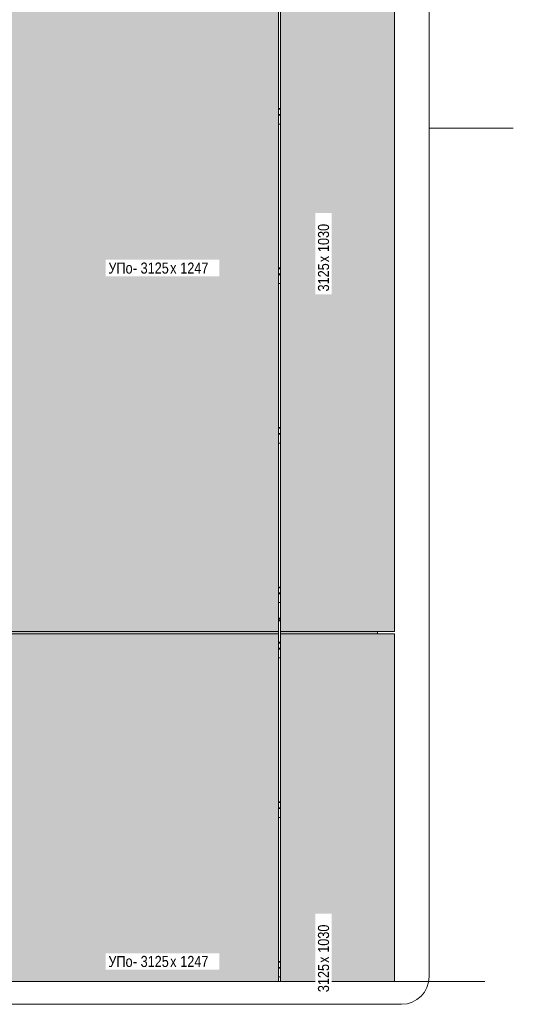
# Model space of a CAD drawing. Header units: millimetres. Extents: x -2868579 to -2846151, y -246116 to 18020.
# Tile 9 of 16: x -2865221 to -2862987, y 9190 to 13642. Entities that reach past the tile are written whole.
import ezdxf

# ---------------------------------------------------------------- set-up
doc = ezdxf.new("R2010")
doc.units = ezdxf.units.MM
for name, color, linetype, lineweight in [('Марки по нескольким категориям', 7, 'Continuous', 9), ('Обобщенные модели', 7, 'Continuous', 18), ('Типовые аннотации', 7, 'Continuous', 18), ('Фрагменты', 7, 'Continuous', 9), ('Элементы узлов', 7, 'Continuous', 18)]:
    doc.layers.add(name, color=color, linetype=linetype, lineweight=lineweight)
doc.styles.add('Arial Narrow', font='ARIALN.TTF', dxfattribs={"height": 50})

# ---------------------------------------------------------------- blocks, each defined once
blk = doc.blocks.new('Корп2_Кассета выпуклая - Корп2_Кассета выпуклая_Цвет DESIGN D2-21297818-К1Ф2_ Схема раскладки облицовки')
at = {"layer": 'Обобщенные модели', "true_color": 0xf7fbf5}
for points in [[(-2863769.6, 14000.1), (-2863601.3, 14000.1), (-2863601.3, 14010.1), (-2864040.1, 14010.1), (-2864040.1, 14000.1), (-2863809.2, 14000.1)], [(-2864040.1, 10875.1), (-2863525.1, 10875.1), (-2863525.1, 14000.1), (-2864040.1, 14000.1), (-2864040.1, 10894.6)]]:
    blk.add_hatch(color=7, dxfattribs=at).paths.add_polyline_path(points)
at = {"layer": 'Обобщенные модели'}
for p, q in [((-2864040.1, 14000.1), (-2864040.1, 14010.1)), ((-2864040.1, 10875.1), (-2864040.1, 14000.1)), ((-2863525.1, 14000.1), (-2864040.1, 14000.1)), ((-2863601.3, 14010.1), (-2863601.3, 14000.1)), ((-2863525.1, 13998.1), (-2863525.1, 14000.1)), ((-2863525.1, 10875.1), (-2863525.1, 13998.1)), ((-2863525.1, 10875.1), (-2864040.1, 10875.1))]:
    blk.add_line(p, q, dxfattribs=at)
blk = doc.blocks.new('HILTI_s_Композит_тип_УПо - Тип УПоБ D2-21298575-К1Ф2_ Схема раскладки облицовки')
at = {"layer": 'Обобщенные модели', "true_color": 0xf7fbf5}
for points in [[(-2865275.8, 10875.1), (-2864049.8, 10875.1), (-2864049.8, 14000.1), (-2865275.8, 14000.1), (-2865275.8, 13998.8), (-2865296.8, 13998.8), (-2865296.7, 10923.8), (-2865275.8, 10923.8)], [(-2864049.8, 14000.1), (-2864049.8, 14010.1), (-2865275.8, 14010), (-2865275.8, 14000.1), (-2864086.7, 14000.1)]]:
    blk.add_hatch(color=7, dxfattribs=at).paths.add_polyline_path(points)
at = {"layer": 'Обобщенные модели'}
for p, q in [((-2865296.8, 10923.8), (-2865296.8, 13998.8)), ((-2865275.8, 14000.1), (-2864049.8, 14000.1)), ((-2864049.8, 14010.1), (-2864049.8, 14000.1)), ((-2864049.8, 14000.1), (-2864049.8, 10875.1)), ((-2865275.8, 10875.1), (-2864049.8, 10875.1))]:
    blk.add_line(p, q, dxfattribs=at)
blk = doc.blocks.new('Корп2_Кассета выпуклая - Корп2_Кассета выпуклая_Цвет DESIGN D2-V15-К1Ф2_ Схема раскладки облицовки')
at = {"layer": 'Обобщенные модели', "true_color": 0xf7fbf5}
for points in [[(-2863809.2, 10865.1), (-2863601.3, 10865.1), (-2863601.3, 10875.1), (-2864040.1, 10875.1), (-2864040.1, 10865.1), (-2863888.5, 10865.1)], [(-2864040.1, 9292.5), (-2863525.1, 9292.5), (-2863525.1, 10865.1), (-2864040.1, 10865.1), (-2864040.1, 9322.7)]]:
    blk.add_hatch(color=7, dxfattribs=at).paths.add_polyline_path(points)
at = {"layer": 'Обобщенные модели'}
for p, q in [((-2864040.1, 10865.1), (-2864040.1, 10875.1)), ((-2864040.1, 9292.5), (-2864040.1, 10865.1)), ((-2863525.1, 10865.1), (-2864040.1, 10865.1)), ((-2863601.3, 10875.1), (-2863601.3, 10865.1)), ((-2863525.1, 10863.1), (-2863525.1, 10865.1)), ((-2863525.1, 9292.5), (-2863525.1, 10863.1))]:
    blk.add_line(p, q, dxfattribs=at)
blk = doc.blocks.new('HILTI_s_Композит_тип_УПо - Тип УПоБ D2-V16-К1Ф2_ Схема раскладки облицовки')
at = {"layer": 'Обобщенные модели', "true_color": 0xf7fbf5}
for points in [[(-2865294.8, 9292.5), (-2864049.8, 9292.5), (-2864049.8, 10865.1), (-2865275.8, 10865.1), (-2865275.8, 10863.8), (-2865296.8, 10863.8), (-2865296.8, 9292.5)], [(-2864049.8, 10865.1), (-2864049.8, 10875.1), (-2865275.8, 10875), (-2865275.8, 10865.1), (-2864086.7, 10865.1)]]:
    blk.add_hatch(color=7, dxfattribs=at).paths.add_polyline_path(points)
at = {"layer": 'Обобщенные модели'}
for p, q in [((-2865296.8, 9292.5), (-2865296.8, 10863.8)), ((-2865275.8, 10865.1), (-2864049.8, 10865.1)), ((-2864049.8, 10875.1), (-2864049.8, 10865.1)), ((-2864049.8, 10865.1), (-2864049.8, 9292.5))]:
    blk.add_line(p, q, dxfattribs=at)
blk = doc.blocks.new('HILTI_s_Салазка_MFT-CCF - Салазка MFT-CCF S58-21018728-К1Ф2_ Схема раскладки облицовки')
at = {"layer": 'Обобщенные модели'}
for p, q in [((-2864049.8, 11076.7), (-2864040.1, 11076.7)), ((-2864040.1, 11073.2), (-2864049.8, 11073.2)), ((-2864049.8, 11049.7), (-2864040.1, 11049.7)), ((-2864040.1, 11046.2), (-2864049.8, 11046.2)), ((-2864049.8, 11006.1), (-2864040.1, 11006.1))]:
    blk.add_line(p, q, dxfattribs=at)
blk = doc.blocks.new('HILTI_s_Профиль_MFT-RP - Усиленный профиль MFT-RP-58 77x50 L-21564228-К1Ф2_ Схема раскладки облицовки')
at = {"layer": 'Обобщенные модели', "lineweight": 25}
for p, q in [((-2864049.8, 17195.1), (-2864040.1, 17195.1)), ((-2864040.1, 14070.1), (-2864049.8, 14070.1))]:
    blk.add_line(p, q, dxfattribs=at)
blk = doc.blocks.new('HILTI_s_Соединитель_профилей_MFT-RPC - Соединитель профилей MFT-RPC-10736511-К1Ф2_ Схема раскладки облицовки')
at = {"layer": 'Обобщенные модели', "lineweight": 25}
blk.add_line((-2864049.8, 14068.6), (-2864040.1, 14068.6), dxfattribs=at)
blk = doc.blocks.new('HILTI_s_Профиль_MFT-RP - Усиленный профиль MFT-RP-58 77x50 L-V20-К1Ф2_ Схема раскладки облицовки')
at = {"layer": 'Обобщенные модели', "lineweight": 25}
blk.add_line((-2864049.8, 10925.1), (-2864040.1, 10925.1), dxfattribs=at)
blk = doc.blocks.new('HILTI_Линия_Разрыва - Тип 1-21005555-К1Ф2_ Схема раскладки облицовки')
at = {"layer": 'Элементы узлов'}
for p, q in [((-2865623.6, 9292.5), (-2867657.1, 9292.5)), ((-2863191.9, 9292.5), (-2865567.9, 9292.5))]:
    blk.add_line(p, q, dxfattribs=at)

msp = doc.modelspace()

# ---------------------------------------------------------------- linework, layer by layer
at = {"layer": 'Типовые аннотации', "lineweight": 9}
msp.add_line((-2863191.9, 9292.5), (-2863116.9, 9292.5), dxfattribs=at)
at = {"layer": 'Фрагменты'}
for p, q in [((-2863368.5, 9315.1), (-2863368.5, 16988.5)), ((-2863368.5, 13151.8), (-2862987.5, 13151.8)), ((-2865545.7, 9190.1), (-2863493.5, 9190.1))]:
    msp.add_line(p, q, dxfattribs=at)
msp.add_arc((-2863493.5, 9315.1), 125, 270, 0, dxfattribs=at)

# ---------------------------------------------------------------- block references
at = {"layer": 'Обобщенные модели'}
for name, p in [('HILTI_s_Профиль_MFT-RP - Усиленный профиль MFT-RP-58 77x50 L-21564228-К1Ф2_ Схема раскладки облицовки', (0, -3135)), ('HILTI_s_Композит_тип_УПо - Тип УПоБ D2-21298575-К1Ф2_ Схема раскладки облицовки', (0, 0)), ('Корп2_Кассета выпуклая - Корп2_Кассета выпуклая_Цвет DESIGN D2-21297818-К1Ф2_ Схема раскладки облицовки', (0, 0)), ('HILTI_s_Салазка_MFT-CCF - Салазка MFT-CCF S58-21018728-К1Ф2_ Схема раскладки облицовки', (0, 2163.8)), ('HILTI_s_Салазка_MFT-CCF - Салазка MFT-CCF S58-21018728-К1Ф2_ Схема раскладки облицовки', (0, 1442.5)), ('HILTI_s_Салазка_MFT-CCF - Салазка MFT-CCF S58-21018728-К1Ф2_ Схема раскладки облицовки', (0, 721.3)), ('HILTI_s_Салазка_MFT-CCF - Салазка MFT-CCF S58-21018728-К1Ф2_ Схема раскладки облицовки', (0, 0)), ('HILTI_s_Соединитель_профилей_MFT-RPC - Соединитель профилей MFT-RPC-10736511-К1Ф2_ Схема раскладки облицовки', (0, -3135)), ('HILTI_s_Профиль_MFT-RP - Усиленный профиль MFT-RP-58 77x50 L-V20-К1Ф2_ Схема раскладки облицовки', (0, 0)), ('HILTI_s_Композит_тип_УПо - Тип УПоБ D2-V16-К1Ф2_ Схема раскладки облицовки', (0, 0)), ('Корп2_Кассета выпуклая - Корп2_Кассета выпуклая_Цвет DESIGN D2-V15-К1Ф2_ Схема раскладки облицовки', (0, 0)), ('HILTI_s_Салазка_MFT-CCF - Салазка MFT-CCF S58-21018728-К1Ф2_ Схема раскладки облицовки', (0, -250)), ('HILTI_s_Салазка_MFT-CCF - Салазка MFT-CCF S58-21018728-К1Ф2_ Схема раскладки облицовки', (0, -971.2)), ('HILTI_s_Салазка_MFT-CCF - Салазка MFT-CCF S58-21018728-К1Ф2_ Схема раскладки облицовки', (0, -1692.5))]:
    msp.add_blockref(name, p, dxfattribs=at)
at = {"layer": 'Элементы узлов'}
msp.add_blockref('HILTI_Линия_Разрыва - Тип 1-21005555-К1Ф2_ Схема раскладки облицовки', (0, 0), dxfattribs=at)

# ---------------------------------------------------------------- next in the draw order: texts
at = {"layer": 'Марки по нескольким категориям', "char_height": 50, "width": 160.337, "attachment_point": 1, "rotation": 90, "style": 'Arial Narrow', "bg_fill": 3, "box_fill_scale": 1.25, "bg_fill_color": 256, "bg_fill_true_color": 13158600, "bg_fill_transparency": 0}
for insert in [(-2863871.3, 12413), (-2863871.3, 9245)]:
    msp.add_mtext('3125', dxfattribs=dict(at, insert=insert))
at = {"layer": 'Марки по нескольким категориям', "char_height": 50, "width": 134.283, "attachment_point": 1, "style": 'Arial Narrow', "bg_fill": 3, "box_fill_scale": 1.25, "bg_fill_color": 256, "bg_fill_true_color": 13158600, "bg_fill_transparency": 0}
for insert in [(-2864819.5, 12543.8), (-2864819.5, 9408.8)]:
    msp.add_mtext('УПо', dxfattribs=dict(at, insert=insert))

# ---------------------------------------------------------------- next in the draw order: texts
at = {"layer": 'Марки по нескольким категориям', "char_height": 50, "width": 36.076, "attachment_point": 1, "rotation": 90, "style": 'Arial Narrow', "bg_fill": 3, "box_fill_scale": 1.25, "bg_fill_color": 256, "bg_fill_true_color": 13158600, "bg_fill_transparency": 0}
for insert in [(-2863871.3, 12545.3), (-2863871.3, 9377.3)]:
    msp.add_mtext('\\fArial Narrow|b0|i0|c204|p34|;х', dxfattribs=dict(at, insert=insert))
at = {"layer": 'Марки по нескольким категориям', "char_height": 50, "width": 204.43, "attachment_point": 1, "style": 'Arial Narrow', "bg_fill": 3, "box_fill_scale": 1.25, "bg_fill_color": 256, "bg_fill_true_color": 13158600, "bg_fill_transparency": 0}
for insert in [(-2864708.7, 12543.8), (-2864708.7, 9408.8)]:
    msp.add_mtext('- 3125', dxfattribs=dict(at, insert=insert))

# ---------------------------------------------------------------- next in the draw order: texts
at = {"layer": 'Марки по нескольким категориям', "char_height": 50, "width": 180.38, "attachment_point": 1, "rotation": 90, "style": 'Arial Narrow', "bg_fill": 3, "box_fill_scale": 1.25, "bg_fill_color": 256, "bg_fill_true_color": 13158600, "bg_fill_transparency": 0}
for insert in [(-2863871.3, 12575.1), (-2863871.3, 9407.1)]:
    msp.add_mtext(' 1030', dxfattribs=dict(at, insert=insert))
at = {"layer": 'Марки по нескольким категориям', "char_height": 50, "width": 36.076, "attachment_point": 1, "style": 'Arial Narrow', "bg_fill": 3, "box_fill_scale": 1.25, "bg_fill_color": 256, "bg_fill_true_color": 13158600, "bg_fill_transparency": 0}
for insert in [(-2864540.1, 12543.8), (-2864540.1, 9408.8)]:
    msp.add_mtext('\\fArial Narrow|b0|i0|c204|p34|;х', dxfattribs=dict(at, insert=insert))

# ---------------------------------------------------------------- next in the draw order: texts
at = {"layer": 'Марки по нескольким категориям', "char_height": 50, "width": 180.38, "attachment_point": 1, "style": 'Arial Narrow', "bg_fill": 3, "box_fill_scale": 1.25, "bg_fill_color": 256, "bg_fill_true_color": 13158600, "bg_fill_transparency": 0}
for insert in [(-2864510.3, 12543.8), (-2864510.3, 9408.8)]:
    msp.add_mtext(' 1247', dxfattribs=dict(at, insert=insert))

doc.saveas('drawing.dxf')
